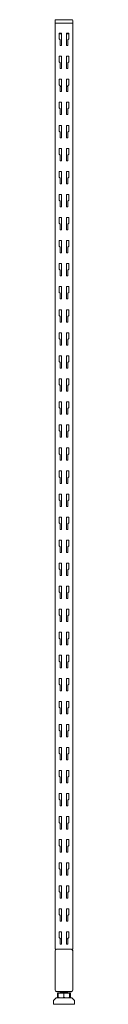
# Model space of a CAD drawing. Header units: millimetres. Extents: x 44 to 74, y -169 to 1222.
import ezdxf

# ---------------------------------------------------------------- set-up
doc = ezdxf.new("R2010")
doc.units = ezdxf.units.MM

msp = doc.modelspace()

# ---------------------------------------------------------------- linework, layer by layer
at = {"color": 0, "linetype": 'Continuous', "lineweight": 0}
for p, q in [((46.7, 1220.6), (46.7, 1216.6)), ((46.7, 1216.6), (49.2, 1216.6)), ((46.8, -91.4), (46.8, 1216.6)), ((49.2, 1221.6), (47.7, 1221.6)), ((49.2, 1221.6), (69.2, 1221.6)), ((69.2, 1216.6), (49.2, 1216.6)), ((70.7, 1221.6), (69.2, 1221.6)), ((69.2, 1216.6), (71.1, 1216.6)), ((71.1, 1216.6), (71.8, 1216.6)), ((71.7, 1220.6), (71.7, 1216.6)), ((71.8, -91.4), (71.8, 1216.6)), ((52.3, 1202.6), (52.3, 1194.5)), ((55.8, 1202.6), (52.3, 1202.6)), ((55.8, 1201.6), (52.3, 1201.6)), ((55.8, 1185.1), (55.8, 1202.6)), ((62.8, 1202.6), (62.8, 1185.1)), ((66.3, 1202.6), (62.8, 1202.6)), ((66.3, 1201.6), (62.8, 1201.6)), ((66.3, 1194.5), (66.3, 1202.6)), ((52.3, 1194.5), (53.7, 1193.1)), ((53.7, 1193.1), (53.7, 1185.1)), ((53.7, 1185.1), (55.8, 1185.1)), ((62.8, 1185.1), (64.9, 1185.1)), ((64.9, 1193.1), (66.3, 1194.5)), ((64.9, 1185.1), (64.9, 1193.1)), ((52.3, 1170.1), (52.3, 1162)), ((55.8, 1170.1), (52.3, 1170.1)), ((55.8, 1152.6), (55.8, 1170.1)), ((66.3, 1170.1), (62.8, 1170.1)), ((62.8, 1170.1), (62.8, 1152.6)), ((66.3, 1162), (66.3, 1170.1)), ((52.3, 1162), (53.7, 1160.6)), ((53.7, 1160.6), (53.7, 1152.6)), ((64.9, 1160.6), (66.3, 1162)), ((64.9, 1152.6), (64.9, 1160.6)), ((53.7, 1152.6), (55.8, 1152.6)), ((62.8, 1152.6), (64.9, 1152.6)), ((52.3, 1137.5), (52.3, 1129.4)), ((55.8, 1137.5), (52.3, 1137.5)), ((52.3, 1129.4), (53.7, 1128)), ((53.7, 1128), (53.7, 1120)), ((53.7, 1127.1), (55.8, 1127.1)), ((55.8, 1120), (55.8, 1137.5)), ((62.8, 1137.5), (62.8, 1120)), ((66.3, 1137.5), (62.8, 1137.5)), ((62.8, 1127.1), (64.9, 1127.1)), ((64.9, 1128), (66.3, 1129.4)), ((64.9, 1120), (64.9, 1128)), ((66.3, 1129.4), (66.3, 1137.5)), ((53.7, 1120), (55.8, 1120)), ((62.8, 1120), (64.9, 1120)), ((52.3, 1105), (52.3, 1096.9)), ((55.8, 1105), (52.3, 1105)), ((55.8, 1087.5), (55.8, 1105)), ((62.8, 1105), (62.8, 1087.5)), ((66.3, 1105), (62.8, 1105)), ((66.3, 1096.9), (66.3, 1105)), ((52.3, 1096.9), (53.7, 1095.5)), ((53.7, 1095.5), (53.7, 1087.5)), ((53.7, 1087.5), (55.8, 1087.5)), ((62.8, 1087.5), (64.9, 1087.5)), ((64.9, 1095.5), (66.3, 1096.9)), ((64.9, 1087.5), (64.9, 1095.5)), ((52.3, 1072.4), (52.3, 1064.3)), ((55.8, 1072.4), (52.3, 1072.4)), ((55.8, 1054.9), (55.8, 1072.4)), ((62.8, 1072.4), (62.8, 1054.9)), ((66.3, 1072.4), (62.8, 1072.4)), ((66.3, 1064.3), (66.3, 1072.4)), ((52.3, 1064.3), (53.7, 1062.9)), ((53.7, 1062.9), (53.7, 1054.9)), ((64.9, 1062.9), (66.3, 1064.3)), ((64.9, 1054.9), (64.9, 1062.9)), ((53.7, 1054.9), (55.8, 1054.9)), ((62.8, 1054.9), (64.9, 1054.9)), ((52.3, 1039.9), (52.3, 1031.8)), ((55.8, 1039.9), (52.3, 1039.9)), ((52.3, 1031.8), (53.7, 1030.4)), ((53.7, 1030.4), (53.7, 1022.4)), ((55.8, 1022.4), (55.8, 1039.9)), ((62.8, 1039.9), (62.8, 1022.4)), ((66.3, 1039.9), (62.8, 1039.9)), ((64.9, 1030.4), (66.3, 1031.8)), ((64.9, 1022.4), (64.9, 1030.4)), ((66.3, 1031.8), (66.3, 1039.9)), ((53.7, 1022.4), (55.8, 1022.4)), ((62.8, 1022.4), (64.9, 1022.4)), ((52.3, 1007.3), (52.3, 999.2)), ((55.8, 1007.3), (52.3, 1007.3)), ((55.8, 989.8), (55.8, 1007.3)), ((62.8, 1007.3), (62.8, 989.8)), ((66.3, 1007.3), (62.8, 1007.3)), ((66.3, 999.2), (66.3, 1007.3)), ((52.3, 999.2), (53.7, 997.8)), ((53.7, 997.8), (53.7, 989.8)), ((53.7, 989.8), (55.8, 989.8)), ((62.8, 989.8), (64.9, 989.8)), ((64.9, 997.8), (66.3, 999.2)), ((64.9, 989.8), (64.9, 997.8)), ((52.3, 974.8), (52.3, 966.7)), ((55.8, 974.8), (52.3, 974.8)), ((55.8, 957.3), (55.8, 974.8)), ((62.8, 974.8), (62.8, 957.3)), ((66.3, 974.8), (62.8, 974.8)), ((66.3, 966.7), (66.3, 974.8)), ((52.3, 966.7), (53.7, 965.3)), ((53.7, 965.3), (53.7, 957.3)), ((64.9, 965.3), (66.3, 966.7)), ((64.9, 957.3), (64.9, 965.3)), ((53.7, 957.3), (55.8, 957.3)), ((62.8, 957.3), (64.9, 957.3)), ((52.3, 942.2), (52.3, 934.1)), ((55.8, 942.2), (52.3, 942.2)), ((52.3, 934.1), (53.7, 932.7)), ((53.7, 932.7), (53.7, 924.7)), ((55.8, 924.7), (55.8, 942.2)), ((62.8, 942.2), (62.8, 924.7)), ((66.3, 942.2), (62.8, 942.2)), ((64.9, 932.7), (66.3, 934.1)), ((64.9, 924.7), (64.9, 932.7)), ((66.3, 934.1), (66.3, 942.2)), ((53.7, 924.7), (55.8, 924.7)), ((62.8, 924.7), (64.9, 924.7)), ((52.3, 909.7), (52.3, 901.6)), ((55.8, 909.7), (52.3, 909.7)), ((55.8, 892.2), (55.8, 909.7)), ((62.8, 909.7), (62.8, 892.2)), ((66.3, 909.7), (62.8, 909.7)), ((66.3, 901.6), (66.3, 909.7)), ((52.3, 901.6), (53.7, 900.2)), ((53.7, 900.2), (53.7, 892.2)), ((53.7, 892.2), (55.8, 892.2)), ((62.8, 892.2), (64.9, 892.2)), ((64.9, 900.2), (66.3, 901.6)), ((64.9, 892.2), (64.9, 900.2)), ((52.3, 877.1), (52.3, 869)), ((55.8, 877.1), (52.3, 877.1)), ((55.8, 859.6), (55.8, 877.1)), ((62.8, 877.1), (62.8, 859.6)), ((66.3, 877.1), (62.8, 877.1)), ((66.3, 869), (66.3, 877.1)), ((52.3, 869), (53.7, 867.6)), ((53.7, 867.6), (53.7, 859.6)), ((64.9, 867.6), (66.3, 869)), ((64.9, 859.6), (64.9, 867.6)), ((53.7, 859.6), (55.8, 859.6)), ((62.8, 859.6), (64.9, 859.6)), ((52.3, 844.6), (52.3, 836.5)), ((55.8, 844.6), (52.3, 844.6)), ((52.3, 836.5), (53.7, 835.1)), ((53.7, 835.1), (53.7, 827.1)), ((55.8, 827.1), (55.8, 844.6)), ((62.8, 844.6), (62.8, 827.1)), ((66.3, 844.6), (62.8, 844.6)), ((64.9, 835.1), (66.3, 836.5)), ((64.9, 827.1), (64.9, 835.1)), ((66.3, 836.5), (66.3, 844.6)), ((53.7, 827.1), (55.8, 827.1)), ((62.8, 827.1), (64.9, 827.1)), ((52.3, 812), (52.3, 803.9)), ((55.8, 812), (52.3, 812)), ((55.8, 794.5), (55.8, 812)), ((62.8, 812), (62.8, 794.5)), ((66.3, 812), (62.8, 812)), ((66.3, 803.9), (66.3, 812)), ((52.3, 803.9), (53.7, 802.5)), ((53.7, 802.5), (53.7, 794.5)), ((53.7, 794.5), (55.8, 794.5)), ((62.8, 794.5), (64.9, 794.5)), ((64.9, 802.5), (66.3, 803.9)), ((64.9, 794.5), (64.9, 802.5)), ((52.3, 779.5), (52.3, 771.4)), ((55.8, 779.5), (52.3, 779.5)), ((55.8, 762), (55.8, 779.5)), ((62.8, 779.5), (62.8, 762)), ((66.3, 779.5), (62.8, 779.5)), ((66.3, 771.4), (66.3, 779.5)), ((52.3, 771.4), (53.7, 770)), ((53.7, 770), (53.7, 762)), ((64.9, 770), (66.3, 771.4)), ((64.9, 762), (64.9, 770)), ((53.7, 762), (55.8, 762)), ((62.8, 762), (64.9, 762)), ((52.3, 746.9), (52.3, 738.8)), ((55.8, 746.9), (52.3, 746.9)), ((52.3, 738.8), (53.7, 737.4)), ((53.7, 737.4), (53.7, 729.4)), ((55.8, 729.4), (55.8, 746.9)), ((62.8, 746.9), (62.8, 729.4)), ((66.3, 746.9), (62.8, 746.9)), ((64.9, 737.4), (66.3, 738.8)), ((64.9, 729.4), (64.9, 737.4)), ((66.3, 738.8), (66.3, 746.9)), ((53.7, 729.4), (55.8, 729.4)), ((62.8, 729.4), (64.9, 729.4)), ((52.3, 714.4), (52.3, 706.3)), ((55.8, 714.4), (52.3, 714.4)), ((55.8, 696.9), (55.8, 714.4)), ((62.8, 714.4), (62.8, 696.9)), ((66.3, 714.4), (62.8, 714.4)), ((66.3, 706.3), (66.3, 714.4)), ((52.3, 706.3), (53.7, 704.9)), ((53.7, 704.9), (53.7, 696.9)), ((53.7, 696.9), (55.8, 696.9)), ((62.8, 696.9), (64.9, 696.9)), ((64.9, 704.9), (66.3, 706.3)), ((64.9, 696.9), (64.9, 704.9)), ((52.3, 681.8), (52.3, 673.7)), ((55.8, 681.8), (52.3, 681.8)), ((55.8, 664.3), (55.8, 681.8)), ((62.8, 681.8), (62.8, 664.3)), ((66.3, 681.8), (62.8, 681.8)), ((66.3, 673.7), (66.3, 681.8)), ((52.3, 673.7), (53.7, 672.3)), ((53.7, 672.3), (53.7, 664.3)), ((64.9, 672.3), (66.3, 673.7)), ((64.9, 664.3), (64.9, 672.3)), ((53.7, 664.3), (55.8, 664.3)), ((62.8, 664.3), (64.9, 664.3)), ((52.3, 649.3), (52.3, 641.2)), ((55.8, 649.3), (52.3, 649.3)), ((52.3, 641.2), (53.7, 639.8)), ((55.8, 631.8), (55.8, 649.3)), ((62.8, 649.3), (62.8, 631.8)), ((66.3, 649.3), (62.8, 649.3)), ((64.9, 639.8), (66.3, 641.2)), ((66.3, 641.2), (66.3, 649.3)), ((53.7, 639.8), (53.7, 631.8)), ((53.7, 631.8), (55.8, 631.8)), ((62.8, 631.8), (64.9, 631.8)), ((64.9, 631.8), (64.9, 639.8)), ((52.3, 616.7), (52.3, 608.6)), ((55.8, 616.7), (52.3, 616.7)), ((55.8, 599.2), (55.8, 616.7)), ((62.8, 616.7), (62.8, 599.2)), ((66.3, 616.7), (62.8, 616.7)), ((66.3, 608.6), (66.3, 616.7)), ((52.3, 608.6), (53.7, 607.2)), ((53.7, 607.2), (53.7, 599.2)), ((53.7, 599.2), (55.8, 599.2)), ((62.8, 599.2), (64.9, 599.2)), ((64.9, 607.2), (66.3, 608.6)), ((64.9, 599.2), (64.9, 607.2)), ((52.3, 584.2), (52.3, 576.1)), ((55.8, 584.2), (52.3, 584.2)), ((55.8, 566.7), (55.8, 584.2)), ((62.8, 584.2), (62.8, 566.7)), ((66.3, 584.2), (62.8, 584.2)), ((66.3, 576.1), (66.3, 584.2)), ((52.3, 576.1), (53.7, 574.7)), ((53.7, 574.7), (53.7, 566.7)), ((64.9, 574.7), (66.3, 576.1)), ((64.9, 566.7), (64.9, 574.7)), ((53.7, 566.7), (55.8, 566.7)), ((62.8, 566.7), (64.9, 566.7)), ((52.3, 551.6), (52.3, 543.5)), ((55.8, 551.6), (52.3, 551.6)), ((52.3, 543.5), (53.7, 542.1)), ((55.8, 534.1), (55.8, 551.6)), ((62.8, 551.6), (62.8, 534.1)), ((66.3, 551.6), (62.8, 551.6)), ((64.9, 542.1), (66.3, 543.5)), ((66.3, 543.5), (66.3, 551.6)), ((53.7, 542.1), (53.7, 534.1)), ((53.7, 534.1), (55.8, 534.1)), ((62.8, 534.1), (64.9, 534.1)), ((64.9, 534.1), (64.9, 542.1)), ((52.3, 519.1), (52.3, 511)), ((55.8, 519.1), (52.3, 519.1)), ((55.8, 501.6), (55.8, 519.1)), ((62.8, 519.1), (62.8, 501.6)), ((66.3, 519.1), (62.8, 519.1)), ((66.3, 511), (66.3, 519.1)), ((52.3, 511), (53.7, 509.6)), ((53.7, 509.6), (53.7, 501.6)), ((53.7, 501.6), (55.8, 501.6)), ((62.8, 501.6), (64.9, 501.6)), ((64.9, 509.6), (66.3, 511)), ((64.9, 501.6), (64.9, 509.6)), ((52.3, 486.5), (52.3, 478.4)), ((55.8, 486.5), (52.3, 486.5)), ((52.3, 478.4), (53.7, 477)), ((53.7, 477), (53.7, 469)), ((55.8, 469), (55.8, 486.5)), ((62.8, 486.5), (62.8, 469)), ((66.3, 486.5), (62.8, 486.5)), ((64.9, 477), (66.3, 478.4)), ((64.9, 469), (64.9, 477)), ((66.3, 478.4), (66.3, 486.5)), ((53.7, 469), (55.8, 469)), ((62.8, 469), (64.9, 469)), ((52.3, 454), (52.3, 445.9)), ((55.8, 454), (52.3, 454)), ((52.3, 445.9), (53.7, 444.5)), ((55.8, 436.5), (55.8, 454)), ((62.8, 454), (62.8, 436.5)), ((66.3, 454), (62.8, 454)), ((64.9, 444.5), (66.3, 445.9)), ((66.3, 445.9), (66.3, 454)), ((53.7, 444.5), (53.7, 436.5)), ((53.7, 436.5), (55.8, 436.5)), ((62.8, 436.5), (64.9, 436.5)), ((64.9, 436.5), (64.9, 444.5)), ((52.3, 421.4), (52.3, 413.3)), ((55.8, 421.4), (52.3, 421.4)), ((55.8, 403.9), (55.8, 421.4)), ((62.8, 421.4), (62.8, 403.9)), ((66.3, 421.4), (62.8, 421.4)), ((66.3, 413.3), (66.3, 421.4)), ((52.3, 413.3), (53.7, 411.9)), ((53.7, 411.9), (53.7, 403.9)), ((53.7, 403.9), (55.8, 403.9)), ((62.8, 403.9), (64.9, 403.9)), ((64.9, 411.9), (66.3, 413.3)), ((64.9, 403.9), (64.9, 411.9)), ((52.3, 388.9), (52.3, 380.8)), ((55.8, 388.9), (52.3, 388.9)), ((52.3, 380.8), (53.7, 379.4)), ((53.7, 379.4), (53.7, 371.4)), ((55.8, 371.4), (55.8, 388.9)), ((62.8, 388.9), (62.8, 371.4)), ((66.3, 388.9), (62.8, 388.9)), ((64.9, 379.4), (66.3, 380.8)), ((64.9, 371.4), (64.9, 379.4)), ((66.3, 380.8), (66.3, 388.9)), ((53.7, 371.4), (55.8, 371.4)), ((62.8, 371.4), (64.9, 371.4)), ((52.3, 356.3), (52.3, 348.2)), ((55.8, 356.3), (52.3, 356.3)), ((52.3, 348.2), (53.7, 346.8)), ((55.8, 338.8), (55.8, 356.3)), ((62.8, 356.3), (62.8, 338.8)), ((66.3, 356.3), (62.8, 356.3)), ((64.9, 346.8), (66.3, 348.2)), ((66.3, 348.2), (66.3, 356.3)), ((53.7, 346.8), (53.7, 338.8)), ((53.7, 338.8), (55.8, 338.8)), ((62.8, 338.8), (64.9, 338.8)), ((64.9, 338.8), (64.9, 346.8)), ((52.3, 323.8), (52.3, 315.7)), ((55.8, 323.8), (52.3, 323.8)), ((55.8, 306.3), (55.8, 323.8)), ((62.8, 323.8), (62.8, 306.3)), ((66.3, 323.8), (62.8, 323.8)), ((66.3, 315.7), (66.3, 323.8)), ((52.3, 315.7), (53.7, 314.3)), ((53.7, 314.3), (53.7, 306.3)), ((53.7, 306.3), (55.8, 306.3)), ((62.8, 306.3), (64.9, 306.3)), ((64.9, 314.3), (66.3, 315.7)), ((64.9, 306.3), (64.9, 314.3)), ((52.3, 291.2), (52.3, 283.1)), ((55.8, 291.2), (52.3, 291.2)), ((52.3, 283.1), (53.7, 281.7)), ((53.7, 281.7), (53.7, 273.7)), ((55.8, 273.7), (55.8, 291.2)), ((62.8, 291.2), (62.8, 273.7)), ((66.3, 291.2), (62.8, 291.2)), ((64.9, 281.7), (66.3, 283.1)), ((64.9, 273.7), (64.9, 281.7)), ((66.3, 283.1), (66.3, 291.2)), ((53.7, 273.7), (55.8, 273.7)), ((62.8, 273.7), (64.9, 273.7)), ((52.3, 258.7), (52.3, 250.6)), ((55.8, 258.7), (52.3, 258.7)), ((52.3, 250.6), (53.7, 249.2)), ((55.8, 241.2), (55.8, 258.7)), ((62.8, 258.7), (62.8, 241.2)), ((66.3, 258.7), (62.8, 258.7)), ((64.9, 249.2), (66.3, 250.6)), ((66.3, 250.6), (66.3, 258.7)), ((53.7, 249.2), (53.7, 241.2)), ((53.7, 241.2), (55.8, 241.2)), ((62.8, 241.2), (64.9, 241.2)), ((64.9, 241.2), (64.9, 249.2)), ((52.3, 226.1), (52.3, 218)), ((55.8, 226.1), (52.3, 226.1)), ((55.8, 208.6), (55.8, 226.1)), ((62.8, 226.1), (62.8, 208.6)), ((66.3, 226.1), (62.8, 226.1)), ((66.3, 218), (66.3, 226.1)), ((52.3, 218), (53.7, 216.6)), ((53.7, 216.6), (53.7, 208.6)), ((53.7, 208.6), (55.8, 208.6)), ((62.8, 208.6), (64.9, 208.6)), ((64.9, 216.6), (66.3, 218)), ((64.9, 208.6), (64.9, 216.6)), ((52.3, 193.6), (52.3, 185.5)), ((55.8, 193.6), (52.3, 193.6)), ((52.3, 185.5), (53.7, 184.1)), ((53.7, 184.1), (53.7, 176.1)), ((55.8, 176.1), (55.8, 193.6)), ((62.8, 193.6), (62.8, 176.1)), ((66.3, 193.6), (62.8, 193.6)), ((64.9, 184.1), (66.3, 185.5)), ((64.9, 176.1), (64.9, 184.1)), ((66.3, 185.5), (66.3, 193.6)), ((53.7, 176.1), (55.8, 176.1)), ((62.8, 176.1), (64.9, 176.1)), ((52.3, 161), (52.3, 152.9)), ((55.8, 161), (52.3, 161)), ((55.8, 143.5), (55.8, 161)), ((62.8, 161), (62.8, 143.5)), ((66.3, 161), (62.8, 161)), ((66.3, 152.9), (66.3, 161)), ((52.3, 152.9), (53.7, 151.5)), ((53.7, 151.5), (53.7, 143.5)), ((53.7, 143.5), (55.8, 143.5)), ((62.8, 143.5), (64.9, 143.5)), ((64.9, 151.5), (66.3, 152.9)), ((64.9, 143.5), (64.9, 151.5)), ((52.3, 128.5), (52.3, 120.4)), ((55.8, 128.5), (52.3, 128.5)), ((55.8, 111), (55.8, 128.5)), ((62.8, 128.5), (62.8, 111)), ((66.3, 128.5), (62.8, 128.5)), ((66.3, 120.4), (66.3, 128.5)), ((52.3, 120.4), (53.7, 119)), ((53.7, 119), (53.7, 111)), ((64.9, 119), (66.3, 120.4)), ((64.9, 111), (64.9, 119)), ((53.7, 111), (55.8, 111)), ((62.8, 111), (64.9, 111)), ((52.3, 95.9), (52.3, 87.8)), ((55.8, 95.9), (52.3, 95.9)), ((52.3, 87.8), (53.7, 86.4)), ((53.7, 86.4), (53.7, 78.4)), ((55.8, 78.4), (55.8, 95.9)), ((62.8, 95.9), (62.8, 78.4)), ((66.3, 95.9), (62.8, 95.9)), ((64.9, 86.4), (66.3, 87.8)), ((64.9, 78.4), (64.9, 86.4)), ((66.3, 87.8), (66.3, 95.9)), ((53.7, 78.4), (55.8, 78.4)), ((62.8, 78.4), (64.9, 78.4)), ((52.3, 63.4), (52.3, 55.3)), ((55.8, 63.4), (52.3, 63.4)), ((55.8, 45.9), (55.8, 63.4)), ((62.8, 63.4), (62.8, 45.9)), ((66.3, 63.4), (62.8, 63.4)), ((66.3, 55.3), (66.3, 63.4)), ((52.3, 55.3), (53.7, 53.9)), ((53.7, 53.9), (53.7, 45.9)), ((53.7, 45.9), (55.8, 45.9)), ((62.8, 45.9), (64.9, 45.9)), ((64.9, 53.9), (66.3, 55.3)), ((64.9, 45.9), (64.9, 53.9)), ((52.3, 30.8), (52.3, 22.7)), ((55.8, 30.8), (52.3, 30.8)), ((55.8, 13.3), (55.8, 30.8)), ((62.8, 30.8), (62.8, 13.3)), ((66.3, 30.8), (62.8, 30.8)), ((66.3, 22.7), (66.3, 30.8)), ((52.3, 22.7), (53.7, 21.3)), ((53.7, 21.3), (53.7, 13.3)), ((64.9, 21.3), (66.3, 22.7)), ((64.9, 13.3), (64.9, 21.3)), ((53.7, 13.3), (55.8, 13.3)), ((62.8, 13.3), (64.9, 13.3)), ((52.3, -1.7), (52.3, -9.8)), ((55.8, -1.7), (52.3, -1.7)), ((52.3, -9.8), (53.7, -11.2)), ((53.7, -11.2), (53.7, -19.2)), ((55.8, -19.2), (55.8, -1.7)), ((62.8, -1.7), (62.8, -19.2)), ((66.3, -1.7), (62.8, -1.7)), ((64.9, -11.2), (66.3, -9.8)), ((64.9, -19.2), (64.9, -11.2)), ((66.3, -9.8), (66.3, -1.7)), ((53.7, -19.2), (55.8, -19.2)), ((62.8, -19.2), (64.9, -19.2)), ((52.3, -34.3), (52.3, -42.4)), ((55.8, -34.3), (52.3, -34.3)), ((55.8, -51.8), (55.8, -34.3)), ((62.8, -34.3), (62.8, -51.8)), ((66.3, -34.3), (62.8, -34.3)), ((66.3, -42.4), (66.3, -34.3)), ((52.3, -42.4), (53.7, -43.8)), ((53.7, -43.8), (53.7, -51.8)), ((53.7, -51.8), (55.8, -51.8)), ((62.8, -51.8), (64.9, -51.8)), ((64.9, -43.8), (66.3, -42.4)), ((64.9, -51.8), (64.9, -43.8)), ((52.3, -66.8), (52.3, -74.9)), ((55.8, -66.8), (52.3, -66.8)), ((55.8, -84.3), (55.8, -66.8)), ((62.8, -66.8), (62.8, -84.3)), ((66.3, -66.8), (62.8, -66.8)), ((66.3, -74.9), (66.3, -66.8)), ((52.3, -74.9), (53.7, -76.3)), ((53.7, -76.3), (53.7, -84.3)), ((53.7, -76.9), (55.8, -76.9)), ((62.8, -76.9), (64.9, -76.9)), ((64.9, -76.3), (66.3, -74.9)), ((64.9, -84.3), (64.9, -76.3)), ((46.7, -148.8), (46.7, -93.8)), ((46.8, -91.4), (48.5, -91.4)), ((49.2, -91.3), (69.2, -91.3)), ((53.7, -84.3), (55.8, -84.3)), ((62.8, -84.3), (64.9, -84.3)), ((69.9, -91.4), (71.8, -91.4)), ((71.7, -93.8), (71.7, -148.8)), ((71.8, -93.9), (71.8, -148.9)), ((71.9, -149), (71.9, -94)), ((69.2, -151.3), (49.2, -151.3)), ((69.3, -151.4), (49.3, -151.4)), ((49.4, -151.5), (54.5, -151.5)), ((54.3, -151.7), (54.3, -151.6)), ((54.3, -151.8), (54.3, -151.7)), ((63.7, -151.5), (69.4, -151.5)), ((64.3, -152.4), (64.3, -152.3)), ((64.3, -153.4), (64.3, -152.4)), ((44.3, -164.6), (44.3, -168.2)), ((48.3, -160.2), (44.6, -163.9)), ((48.3, -160.2), (67, -160.2)), ((51.3, -153.4), (50.2, -153.4)), ((50.2, -153.4), (50.2, -159.6)), ((51.3, -160.1), (50.6, -159.8)), ((59.2, -153.4), (51.3, -153.4)), ((51.3, -153.4), (51.3, -159.6)), ((51.5, -160.2), (51.3, -160.1)), ((54.3, -153.2), (54.3, -153.1)), ((54.3, -153.4), (54.3, -153.2)), ((67.3, -153.4), (59.2, -153.4)), ((59.2, -153.4), (59.2, -159.6)), ((67, -160.2), (70.3, -160.2)), ((67.2, -160.2), (67.3, -160.1)), ((67.4, -153.4), (67.3, -153.4)), ((67.3, -153.4), (67.3, -159.6)), ((67.3, -160.1), (68.1, -159.8)), ((67.4, -153.4), (67.4, -159.6)), ((68.5, -153.4), (67.4, -153.4)), ((68.5, -153.4), (68.5, -159.6)), ((70.3, -160.2), (74, -163.9)), ((74.3, -164.6), (74.3, -168.2)), ((45.3, -169.2), (69.1, -169.2)), ((69.1, -169.2), (73.3, -169.2))]:
    msp.add_line(p, q, dxfattribs=at)
for centre, radius, start, end in [((47.7, 1220.6), 1, 90, 180), ((70.7, 1220.6), 1, 0, 90), ((69.4, -94), 2.5, 0, 46.6208), ((49.4, -149), 2.5, 223.3792, 270), ((69.4, -149), 2.5, 270, 0)]:
    msp.add_arc(centre, radius, start, end, dxfattribs=at)
at = {"color": 0, "linetype": 'Continuous', "lineweight": 0, "extrusion": (2.22045e-16, -5.84612e-46, -1)}
for centre, start, end in [((-49.2, -93.8), 0, 90), ((-69.2, -148.8), 180, 270)]:
    msp.add_arc(centre, 2.5, start, end, dxfattribs=at)
at = {"color": 0, "linetype": 'Continuous', "lineweight": 0, "extrusion": (2.22045e-16, 0, -1)}
for centre, radius, start, end in [((-69.2, -93.8), 2.5, 90, 180), ((-49.3, -148.9), 2.5, 270, 316.6208), ((-69.3, -148.9), 2.5, 180, 270), ((-45.3, -164.6), 1, 0, 45), ((-73.3, -164.6), 1, 135, 180), ((-45.3, -168.2), 1, 270, 0), ((-73.3, -168.2), 1, 180, 270)]:
    msp.add_arc(centre, radius, start, end, dxfattribs=at)
at = {"color": 0, "linetype": 'Continuous', "lineweight": 0, "extrusion": (2.22045e-16, 3.69779e-32, -1)}
msp.add_arc((-69.3, -93.9), 2.5, 133.3792, 180, dxfattribs=at)
at = {"color": 0, "linetype": 'Continuous', "lineweight": 0, "extrusion": (2.22045e-16, -7.00649e-47, -1)}
msp.add_arc((-49.2, -148.8), 2.5, 270, 0, dxfattribs=at)
at = {"color": 0, "linetype": 'Continuous', "lineweight": 0}
for points, knots in [([(54.3, -151.7), (54.3, -151.7), (54.3, -151.7), (54.3, -151.6), (54.3, -151.6), (54.4, -151.6), (54.4, -151.6), (54.5, -151.6), (54.6, -151.6), (54.7, -151.6), (54.7, -151.6), (54.8, -151.5), (54.9, -151.5), (55, -151.5)], [-0.2533238, -0.2533238, -0.2533238, -0.2533238, -0.2484236, -0.2484236, -0.218975, -0.218975, -0.1372787, -0.1372787, -0.0870201, -0.0870201, -0.0383882, -0.0383882, -0.000001, -0.000001, -0.000001, -0.000001]), ([(54.3, -151.6), (54.3, -151.6), (54.3, -151.6), (54.3, -151.5), (54.4, -151.5), (54.4, -151.5)], [-0.05192872, -0.05192872, -0.05192872, -0.05192872, -0.03838816, -0.03838816, -0.000001, -0.000001, -0.000001, -0.000001]), ([(55, -151.7), (54.9, -151.7), (54.9, -151.7), (54.7, -151.7), (54.7, -151.7), (54.6, -151.7), (54.5, -151.7), (54.5, -151.8), (54.4, -151.8), (54.4, -151.8), (54.4, -151.8), (54.3, -151.8), (54.3, -151.8), (54.4, -151.8)], [-1.5727962, -1.5727962, -1.5727962, -1.5727962, -1.5416637, -1.5416637, -1.477924, -1.477924, -1.4493005, -1.4493005, -1.3988412, -1.3988412, -1.347774, -1.347774, -1.2778326, -1.2778326, -1.2778326, -1.2778326]), ([(54.4, -151.5), (54.4, -151.5), (54.4, -151.5), (54.5, -151.5), (54.6, -151.5), (54.6, -151.5)], [-1.5732424, -1.5732424, -1.5732424, -1.5732424, -1.5016801, -1.5016801, -1.45399, -1.45399, -1.45399, -1.45399]), ([(54.4, -153), (54.4, -153), (54.4, -153), (54.5, -153), (54.6, -153), (54.6, -153), (54.6, -153), (54.6, -153)], [-1.5731797, -1.5731797, -1.5731797, -1.5731797, -1.4948266, -1.4948266, -1.4585322, -1.4585322, -1.4537788, -1.4537788, -1.4537788, -1.4537788]), ([(60.9, -151.4), (60.8, -151.4), (60.7, -151.4), (60.4, -151.4), (60.2, -151.4), (59.8, -151.4), (59.6, -151.4), (59.3, -151.4), (59.2, -151.4), (58.9, -151.5), (58.8, -151.5), (58.5, -151.5), (58.3, -151.5), (57.9, -151.5), (57.7, -151.5), (57.4, -151.5), (57.2, -151.5), (57, -151.6), (56.9, -151.6), (56.6, -151.6), (56.3, -151.6), (56, -151.6), (55.9, -151.6), (55.7, -151.6), (55.7, -151.6), (55.6, -151.6), (55.5, -151.6), (55.2, -151.7), (55.1, -151.7), (55, -151.7)], [-0.6935219, -0.6935219, -0.6935219, -0.6935219, -0.6571764, -0.6571764, -0.6010701, -0.6010701, -0.539669, -0.539669, -0.5060226, -0.5060226, -0.4663999, -0.4663999, -0.4025127, -0.4025127, -0.3520332, -0.3520332, -0.2989631, -0.2989631, -0.269669, -0.269669, -0.1823761, -0.1823761, -0.1303143, -0.1303143, -0.1151121, -0.1151121, -0.0785599, -0.0785599, -0.000001, -0.000001, -0.000001, -0.000001]), ([(55, -151.5), (55.1, -151.5), (55.2, -151.5), (55.5, -151.5), (55.6, -151.5), (55.9, -151.5), (56, -151.5), (56.2, -151.4), (56.3, -151.4), (56.6, -151.4), (56.8, -151.4), (57.1, -151.4), (57.4, -151.4), (57.6, -151.4)], [-1.5732424, -1.5732424, -1.5732424, -1.5732424, -1.5016801, -1.5016801, -1.4327544, -1.4327544, -1.401843, -1.401843, -1.3423323, -1.3423323, -1.2925188, -1.2925188, -1.2173453, -1.2173453, -1.2173453, -1.2173453]), ([(55, -153), (55.1, -153), (55.2, -153), (55.5, -153), (55.6, -153), (55.7, -153), (55.7, -153), (55.9, -153), (56, -153), (56.3, -152.9), (56.6, -152.9), (56.9, -152.9), (57, -152.9), (57.2, -152.9), (57.4, -152.9), (57.7, -152.9), (57.9, -152.8), (58.3, -152.8), (58.5, -152.8), (58.8, -152.8), (58.9, -152.8), (59.2, -152.8), (59.3, -152.8), (59.6, -152.8), (59.8, -152.8), (60.2, -152.7), (60.4, -152.7), (60.8, -152.7), (61, -152.7), (61.4, -152.7), (61.6, -152.7), (62, -152.6), (62.1, -152.6), (62.5, -152.6), (62.8, -152.6), (63, -152.6), (63.1, -152.6), (63.4, -152.6), (63.6, -152.5), (63.8, -152.5), (63.9, -152.5), (64, -152.5), (64.1, -152.5), (64.1, -152.5), (64.2, -152.5), (64.3, -152.4), (64.3, -152.4), (64.3, -152.4), (64.3, -152.4), (64.3, -152.4), (64.3, -152.4), (64.3, -152.4)], [-1.57318, -1.57318, -1.57318, -1.57318, -1.494827, -1.494827, -1.458532, -1.458532, -1.443137, -1.443137, -1.390853, -1.390853, -1.303716, -1.303716, -1.274351, -1.274351, -1.221194, -1.221194, -1.170661, -1.170661, -1.107117, -1.107117, -1.067355, -1.067355, -1.033758, -1.033758, -0.972146, -0.972146, -0.916113, -0.916113, -0.843635, -0.843635, -0.786788, -0.786788, -0.721245, -0.721245, -0.635786, -0.635786, -0.600523, -0.600523, -0.50057, -0.50057, -0.448371, -0.448371, -0.402771, -0.402771, -0.37452, -0.37452, -0.286627, -0.286627, -0.235082, -0.235082, -0.21178, -0.21178, -0.21178, -0.21178]), ([(63.2, -151.8), (63.1, -151.8), (63, -151.8), (62.3, -151.9), (60.9, -152), (59.2, -152.1), (57.6, -152.2), (56.3, -152.3), (55.7, -152.4), (55.5, -152.4), (55.5, -152.5)], [0.94544048, 0.94544048, 0.94544048, 0.94544048, 0.94723723, 0.95114294, 0.95504844, 0.95895384, 0.96285925, 0.96676479, 0.97067057, 0.97196829, 0.97196829, 0.97196829, 0.97196829]), ([(64.3, -152.3), (64.3, -152.3), (64.3, -152.3), (64.3, -152.3), (64.3, -152.3), (64.3, -152.3)], [-0.1396465, -0.1396465, -0.1396465, -0.1396465, -0.0901137, -0.0901137, -0.0102735, -0.0102735, -0.0102735, -0.0102735]), ([(54.3, -153.2), (54.3, -153.1), (54.4, -153.1), (54.4, -153.1), (54.4, -153.1), (54.5, -153.1), (54.5, -153.1), (54.6, -153.1), (54.8, -153), (55, -153)], [-0.2533996, -0.2533996, -0.2533996, -0.2533996, -0.1966903, -0.1966903, -0.1424302, -0.1424302, -0.1106003, -0.1106003, -0.000001, -0.000001, -0.000001, -0.000001])]:
    msp.add_open_spline(points, degree=3, knots=knots, dxfattribs=at)
for points in [[(54.4, -151.6), (54.5, -151.5), (54.7, -151.5), (54.8, -151.4)], [(54.4, -151.5), (54.5, -151.5), (54.6, -151.4), (54.7, -151.4)], [(55.5, -152.5), (55.1, -152.3), (54.7, -152), (54.4, -151.8)], [(54.4, -153), (54.7, -152.8), (55.1, -152.6), (55.4, -152.4)], [(54.4, -153.1), (54.7, -152.9), (55.1, -152.7), (55.5, -152.5)], [(63.8, -151.4), (63.6, -151.5), (63.4, -151.6), (63.2, -151.8)], [(63.2, -151.7), (63.6, -151.9), (64, -152.2), (64.3, -152.4)], [(63.3, -151.7), (63.6, -151.9), (64, -152.1), (64.3, -152.3)], [(54.3, -153.1), (54.3, -153), (54.4, -153), (54.4, -153)]]:
    msp.add_open_spline(points, degree=3, dxfattribs=at)
for points, weights in [([(50.2, -159.6), (50.4, -159.7), (50.6, -159.8)], [1.8968336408, 1.92688020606, 1.95077360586]), ([(51.3, -159.9), (50.8, -159.8), (50.2, -159.6)], [1.98948436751, 1.95448592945, 1.8968336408]), ([(51.3, -159.6), (51.3, -160.1), (51.3, -160.1)], [1.8968336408, 2.03871552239, 2.04339465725]), ([(59.2, -159.6), (55.2, -160.6), (51.3, -159.6)], [1.8968336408, 2.19027482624, 1.8968336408]), ([(67.3, -159.6), (63.2, -160.6), (59.2, -159.6)], [1.89683364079, 2.19027482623, 1.89683364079]), ([(67.4, -159.6), (67.3, -160.6), (67.3, -159.6)], [1.8968336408, 2.19027482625, 1.8968336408]), ([(68.5, -159.6), (67.9, -159.9), (67.4, -160.1)], [1.8968336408, 1.9834174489, 2.01890579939])]:
    msp.add_rational_spline(points, weights, degree=2, dxfattribs=at)

doc.saveas('drawing.dxf')
